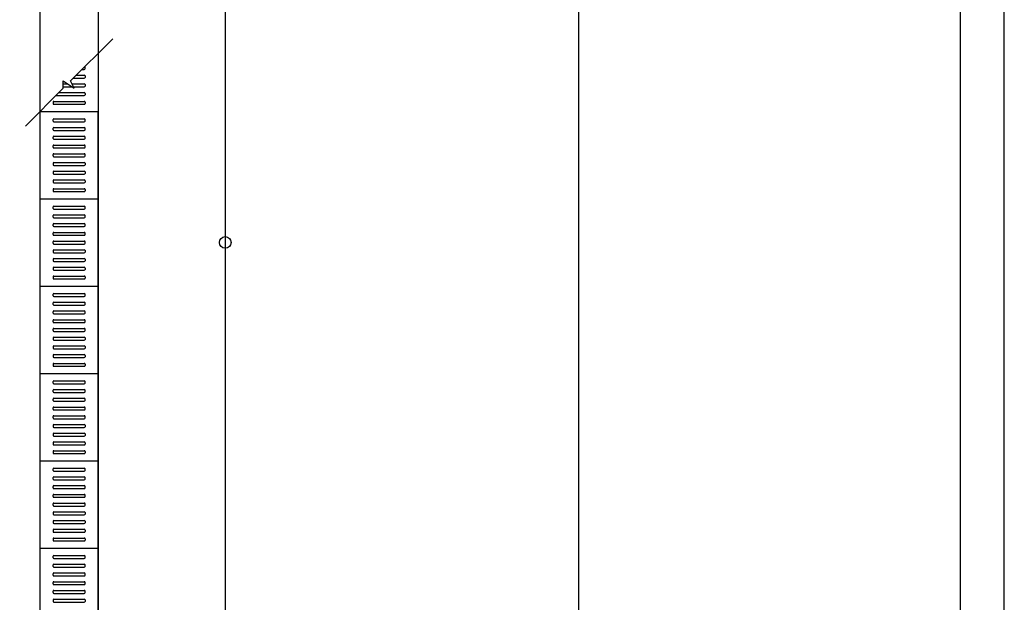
# Model space of a CAD drawing. Extents: x -424536 to -66822, y 139826 to 492209.
# Tile 85 of 91: x -86133 to -79372, y 243733 to 247736. Entities that reach past the tile are written whole.
import ezdxf

# ---------------------------------------------------------------- set-up
doc = ezdxf.new("R2010")
doc.units = 0
doc.header["$LTSCALE"] = 1000
doc.header["$MEASUREMENT"] = 0
doc.layers.add('PUB_DIM', color=3, linetype='Continuous')
doc.styles.add('DIM_FONT', font='SIMPLEX', dxfattribs={"width": 0.7, "bigfont": 'GBCBIG'})
doc.dimstyles.new('DIMN', dxfattribs={"dimtxt": 300, "dimasz": 100, "dimexe": 250, "dimexo": 300, "dimgap": 150, "dimtad": 1, "dimdec": 0, "dimzin": 0, "dimdsep": 46, "dimtxsty": 'DIM_FONT', "dimblk": 'ARCHTICK', "dimcen": 0.09, "dimclrt": 7, "dimazin": 2, "dimtfac": 1, "dimtdec": 0, "dimtix": 1, "dimtmove": 2, "dimatfit": 3, "dimfxl": 1, "dimtolj": 1, "dimtzin": 0, "dimarcsym": 0})
doc.dimstyles.new('DIMN300', dxfattribs={"dimscale": 3, "dimtxt": 300, "dimasz": 100, "dimexe": 250, "dimexo": 300, "dimgap": 150, "dimtad": 1, "dimdec": 0, "dimzin": 0, "dimdsep": 46, "dimtxsty": 'DIM_FONT', "dimblk": 'ARCHTICK', "dimcen": 0.09, "dimclrt": 7, "dimazin": 2, "dimtfac": 1, "dimtdec": 0, "dimtix": 1, "dimtmove": 2, "dimatfit": 3, "dimldrblk": 'ARCHTICK', "dimfxl": 1, "dimtolj": 1, "dimtzin": 0, "dimarcsym": 0})

# ---------------------------------------------------------------- blocks, each defined once
blk = doc.blocks.new('_ArchTick')
at = {"color": 0, "linetype": 'ByBlock', "const_width": 0.4}
blk.add_lwpolyline([(-0.5, -0.5), (0.5, 0.5)], dxfattribs=at)
blk = doc.blocks.new('*D90')
at = {"layer": 'Defpoints', "color": 0}
for p in [(-84779, 268704.4), (-82294.3, 268704.4), (-85593.8, 262260.8), (-85993.8, 260328.3), (-85593.8, 260328.3), (-84779, 240704.4)]:
    blk.add_point(p, dxfattribs=at)
at = {"layer": 'PUB_DIM', "color": 0, "lineweight": -2}
for p, q in [((-84179, 268704.4), (-81794.3, 268704.4)), ((-82294.3, 240704.4), (-82294.3, 268704.4)), ((-85993.8, 260628.3), (-85993.8, 262510.8)), ((-85593.8, 260628.3), (-85593.8, 262510.8)), ((-85993.8, 262260.8), (-85593.8, 262260.8)), ((-84179, 240704.4), (-81794.3, 240704.4))]:
    blk.add_line(p, q, dxfattribs=at)
for p, xscale, yscale, zscale, rotation in [((-82294.3, 268704.4), 200, 200, 200, 90), ((-85993.8, 262260.8), 100, 100, 100, 180), ((-82294.3, 240704.4), 200, 200, 200, 270)]:
    blk.add_blockref('_ArchTick', p, dxfattribs=dict(at, xscale=xscale, yscale=yscale, zscale=zscale, rotation=rotation))
at = {"layer": 'PUB_DIM', "color": 0, "lineweight": -2, "xscale": 100, "yscale": 100, "zscale": 100}
blk.add_blockref('_ArchTick', (-85593.8, 262260.8), dxfattribs=at)
at = {"layer": 'PUB_DIM', "color": 7, "insert": (-85698.7, 262560.8), "char_height": 300, "attachment_point": 5, "style": 'DIM_FONT'}
blk.add_mtext('\\A1;400', dxfattribs=at)
at = {"layer": 'PUB_DIM', "color": 7, "insert": (-82894.3, 254704.4), "char_height": 600, "attachment_point": 5, "rotation": 90, "style": 'DIM_FONT'}
blk.add_mtext('\\A1;28000', dxfattribs=at)
blk = doc.blocks.new('*D91')
at = {"layer": 'Defpoints', "color": 0}
for p in [(-84779, 269703.9), (-82294.3, 269703.9), (-84779, 268704.4), (-221158.7, 241904.4), (-218074.5, 241904.4), (-218074.5, 237804.4)]:
    blk.add_point(p, dxfattribs=at)
at = {"layer": 'PUB_DIM', "color": 0, "lineweight": -2}
for p, q in [((-82294.3, 269703.9), (-82294.3, 269903.9)), ((-84179, 269703.9), (-81794.3, 269703.9)), ((-82294.3, 268704.4), (-82294.3, 269703.9)), ((-84179, 268704.4), (-81794.3, 268704.4)), ((-82294.3, 268704.4), (-82294.3, 268504.4)), ((-218974.5, 241904.4), (-221908.7, 241904.4)), ((-221158.7, 237804.4), (-221158.7, 241904.4)), ((-218974.5, 237804.4), (-221908.7, 237804.4))]:
    blk.add_line(p, q, dxfattribs=at)
for p, xscale, yscale, zscale, rotation in [((-82294.3, 269703.9), 200, 200, 200, 270), ((-82294.3, 268704.4), 200, 200, 200, 90), ((-221158.7, 241904.4), 300, 300, 300, 90), ((-221158.7, 237804.4), 300, 300, 300, 270)]:
    blk.add_blockref('_ArchTick', p, dxfattribs=dict(at, xscale=xscale, yscale=yscale, zscale=zscale, rotation=rotation))
at = {"layer": 'PUB_DIM', "color": 7, "attachment_point": 5, "rotation": 90, "style": 'DIM_FONT'}
for s, insert, char_height in [('\\A1;1000', (-82894.3, 269204.1), 600), ('\\A1;4100', (-222058.7, 239854.4), 900)]:
    blk.add_mtext(s, dxfattribs=dict(at, insert=insert, char_height=char_height))

msp = doc.modelspace()

# ---------------------------------------------------------------- linework, layer by layer
for p, q in [((-79671.5, 192296.6), (-79671.5, 294739.4)), ((-79371.5, 192153.4), (-79371.5, 294739.4)), ((-85493.8, 247604.9), (-85783.8, 247314.9)), ((-85833.8, 247264.9), (-86093.8, 247004.9)), ((-85833.8, 247264.9), (-85833.8, 247314.9)), ((-85833.8, 247314.9), (-85758.8, 247264.9)), ((-85758.8, 247264.9), (-85783.8, 247314.9)), ((-85993.8, 247104.4), (-85993.8, 246504.4)), ((-85993.8, 247104.4), (-85593.8, 247104.4)), ((-85593.8, 246504.4), (-85593.8, 247104.4)), ((-85993.8, 246504.4), (-85993.8, 245904.4)), ((-85993.8, 246504.4), (-85593.8, 246504.4)), ((-85993.8, 246504.4), (-85593.8, 246504.4)), ((-85993.8, 246504.4), (-85593.8, 246504.4)), ((-85593.8, 245904.4), (-85593.8, 246504.4)), ((-85993.8, 245904.4), (-85993.8, 245304.4)), ((-85993.8, 245904.4), (-85593.8, 245904.4)), ((-85993.8, 245904.4), (-85593.8, 245904.4)), ((-85993.8, 245904.4), (-85593.8, 245904.4)), ((-85593.8, 245304.4), (-85593.8, 245904.4)), ((-85993.8, 245304.4), (-85993.8, 244704.4)), ((-85993.8, 245304.4), (-85593.8, 245304.4)), ((-85993.8, 245304.4), (-85593.8, 245304.4)), ((-85993.8, 245304.4), (-85593.8, 245304.4)), ((-85593.8, 244704.4), (-85593.8, 245304.4)), ((-85993.8, 244704.4), (-85993.8, 244104.4)), ((-85993.8, 244704.4), (-85593.8, 244704.4)), ((-85993.8, 244704.4), (-85593.8, 244704.4)), ((-85993.8, 244704.4), (-85593.8, 244704.4)), ((-85593.8, 244104.4), (-85593.8, 244704.4)), ((-85993.8, 244104.4), (-85993.8, 243504.4)), ((-85993.8, 244104.4), (-85593.8, 244104.4)), ((-85993.8, 244104.4), (-85593.8, 244104.4)), ((-85993.8, 244104.4), (-85593.8, 244104.4)), ((-85593.8, 243504.4), (-85593.8, 244104.4))]:
    msp.add_line(p, q)
at = {"color": 6}
msp.add_line((-84721, 269704.4), (-84721, 239703.9), dxfattribs=at)
at = {"color": 3}
for p, q in [((-85993.8, 269448.5), (-85993.8, 240504.4)), ((-85593.8, 269448.5), (-85593.8, 240504.9)), ((-85683.8, 247399.4), (-85683.8, 247409.4)), ((-85683.8, 247349.4), (-85683.8, 247339.4)), ((-85683.8, 247349.4), (-85683.8, 247339.4)), ((-85683.8, 247289.4), (-85683.8, 247279.4)), ((-85683.8, 247229.4), (-85683.8, 247219.4)), ((-85903.8, 247169.4), (-85903.8, 247159.4)), ((-85683.8, 247169.4), (-85683.8, 247159.4)), ((-85903.8, 247039.4), (-85903.8, 247049.4)), ((-85903.8, 246979.4), (-85903.8, 246989.4)), ((-85683.8, 247039.4), (-85683.8, 247049.4)), ((-85683.8, 246979.4), (-85683.8, 246989.4)), ((-85903.8, 246919.4), (-85903.8, 246929.4)), ((-85683.8, 246919.4), (-85683.8, 246929.4)), ((-85903.8, 246859.4), (-85903.8, 246869.4)), ((-85903.8, 246859.4), (-85903.8, 246869.4)), ((-85683.8, 246859.4), (-85683.8, 246869.4)), ((-85683.8, 246859.4), (-85683.8, 246869.4)), ((-85903.8, 246799.4), (-85903.8, 246809.4)), ((-85683.8, 246799.4), (-85683.8, 246809.4)), ((-85903.8, 246749.4), (-85903.8, 246739.4)), ((-85903.8, 246749.4), (-85903.8, 246739.4)), ((-85683.8, 246749.4), (-85683.8, 246739.4)), ((-85683.8, 246749.4), (-85683.8, 246739.4)), ((-85903.8, 246689.4), (-85903.8, 246679.4)), ((-85683.8, 246689.4), (-85683.8, 246679.4)), ((-85903.8, 246629.4), (-85903.8, 246619.4)), ((-85683.8, 246629.4), (-85683.8, 246619.4)), ((-85903.8, 246569.4), (-85903.8, 246559.4)), ((-85683.8, 246569.4), (-85683.8, 246559.4)), ((-85903.8, 246439.4), (-85903.8, 246449.4)), ((-85683.8, 246439.4), (-85683.8, 246449.4)), ((-85903.8, 246379.4), (-85903.8, 246389.4)), ((-85683.8, 246379.4), (-85683.8, 246389.4)), ((-85903.8, 246319.4), (-85903.8, 246329.4)), ((-85683.8, 246319.4), (-85683.8, 246329.4)), ((-85903.8, 246259.4), (-85903.8, 246269.4)), ((-85903.8, 246259.4), (-85903.8, 246269.4)), ((-85683.8, 246259.4), (-85683.8, 246269.4)), ((-85683.8, 246259.4), (-85683.8, 246269.4)), ((-85903.8, 246199.4), (-85903.8, 246209.4)), ((-85683.8, 246199.4), (-85683.8, 246209.4)), ((-85903.8, 246149.4), (-85903.8, 246139.4)), ((-85903.8, 246149.4), (-85903.8, 246139.4)), ((-85683.8, 246149.4), (-85683.8, 246139.4)), ((-85683.8, 246149.4), (-85683.8, 246139.4)), ((-85903.8, 246089.4), (-85903.8, 246079.4)), ((-85683.8, 246089.4), (-85683.8, 246079.4)), ((-85903.8, 246029.4), (-85903.8, 246019.4)), ((-85683.8, 246029.4), (-85683.8, 246019.4)), ((-85903.8, 245969.4), (-85903.8, 245959.4)), ((-85683.8, 245969.4), (-85683.8, 245959.4)), ((-85903.8, 245839.4), (-85903.8, 245849.4)), ((-85683.8, 245839.4), (-85683.8, 245849.4)), ((-85903.8, 245779.4), (-85903.8, 245789.4)), ((-85683.8, 245779.4), (-85683.8, 245789.4)), ((-85903.8, 245719.4), (-85903.8, 245729.4)), ((-85683.8, 245719.4), (-85683.8, 245729.4)), ((-85903.8, 245659.4), (-85903.8, 245669.4)), ((-85903.8, 245659.4), (-85903.8, 245669.4)), ((-85683.8, 245659.4), (-85683.8, 245669.4)), ((-85683.8, 245659.4), (-85683.8, 245669.4)), ((-85903.8, 245599.4), (-85903.8, 245609.4)), ((-85683.8, 245599.4), (-85683.8, 245609.4)), ((-85903.8, 245549.4), (-85903.8, 245539.4)), ((-85903.8, 245549.4), (-85903.8, 245539.4)), ((-85683.8, 245549.4), (-85683.8, 245539.4)), ((-85683.8, 245549.4), (-85683.8, 245539.4)), ((-85903.8, 245489.4), (-85903.8, 245479.4)), ((-85683.8, 245489.4), (-85683.8, 245479.4)), ((-85903.8, 245429.4), (-85903.8, 245419.4)), ((-85903.8, 245369.4), (-85903.8, 245359.4)), ((-85683.8, 245429.4), (-85683.8, 245419.4)), ((-85683.8, 245369.4), (-85683.8, 245359.4)), ((-85903.8, 245239.4), (-85903.8, 245249.4)), ((-85683.8, 245239.4), (-85683.8, 245249.4)), ((-85903.8, 245179.4), (-85903.8, 245189.4)), ((-85683.8, 245179.4), (-85683.8, 245189.4)), ((-85903.8, 245119.4), (-85903.8, 245129.4)), ((-85683.8, 245119.4), (-85683.8, 245129.4)), ((-85903.8, 245059.4), (-85903.8, 245069.4)), ((-85903.8, 245059.4), (-85903.8, 245069.4)), ((-85683.8, 245059.4), (-85683.8, 245069.4)), ((-85683.8, 245059.4), (-85683.8, 245069.4)), ((-85903.8, 244999.4), (-85903.8, 245009.4)), ((-85683.8, 244999.4), (-85683.8, 245009.4)), ((-85903.8, 244949.4), (-85903.8, 244939.4)), ((-85903.8, 244949.4), (-85903.8, 244939.4)), ((-85683.8, 244949.4), (-85683.8, 244939.4)), ((-85683.8, 244949.4), (-85683.8, 244939.4)), ((-85903.8, 244889.4), (-85903.8, 244879.4)), ((-85903.8, 244829.4), (-85903.8, 244819.4)), ((-85683.8, 244889.4), (-85683.8, 244879.4)), ((-85683.8, 244829.4), (-85683.8, 244819.4)), ((-85903.8, 244769.4), (-85903.8, 244759.4)), ((-85683.8, 244769.4), (-85683.8, 244759.4)), ((-85903.8, 244639.4), (-85903.8, 244649.4)), ((-85683.8, 244639.4), (-85683.8, 244649.4)), ((-85903.8, 244579.4), (-85903.8, 244589.4)), ((-85683.8, 244579.4), (-85683.8, 244589.4)), ((-85903.8, 244519.4), (-85903.8, 244529.4)), ((-85683.8, 244519.4), (-85683.8, 244529.4)), ((-85903.8, 244459.4), (-85903.8, 244469.4)), ((-85903.8, 244459.4), (-85903.8, 244469.4)), ((-85683.8, 244459.4), (-85683.8, 244469.4)), ((-85683.8, 244459.4), (-85683.8, 244469.4)), ((-85903.8, 244399.4), (-85903.8, 244409.4)), ((-85903.8, 244349.4), (-85903.8, 244339.4)), ((-85903.8, 244349.4), (-85903.8, 244339.4)), ((-85683.8, 244399.4), (-85683.8, 244409.4)), ((-85683.8, 244349.4), (-85683.8, 244339.4)), ((-85683.8, 244349.4), (-85683.8, 244339.4)), ((-85903.8, 244289.4), (-85903.8, 244279.4)), ((-85683.8, 244289.4), (-85683.8, 244279.4)), ((-85903.8, 244229.4), (-85903.8, 244219.4)), ((-85683.8, 244229.4), (-85683.8, 244219.4)), ((-85903.8, 244169.4), (-85903.8, 244159.4)), ((-85683.8, 244169.4), (-85683.8, 244159.4)), ((-85903.8, 244039.4), (-85903.8, 244049.4)), ((-85683.8, 244039.4), (-85683.8, 244049.4)), ((-85903.8, 243979.4), (-85903.8, 243989.4)), ((-85683.8, 243979.4), (-85683.8, 243989.4)), ((-85903.8, 243919.4), (-85903.8, 243929.4)), ((-85683.8, 243919.4), (-85683.8, 243929.4)), ((-85903.8, 243859.4), (-85903.8, 243869.4)), ((-85903.8, 243859.4), (-85903.8, 243869.4)), ((-85903.8, 243799.4), (-85903.8, 243809.4)), ((-85683.8, 243859.4), (-85683.8, 243869.4)), ((-85683.8, 243859.4), (-85683.8, 243869.4)), ((-85683.8, 243799.4), (-85683.8, 243809.4)), ((-85903.8, 243749.4), (-85903.8, 243739.4)), ((-85903.8, 243749.4), (-85903.8, 243739.4)), ((-85683.8, 243749.4), (-85683.8, 243739.4)), ((-85683.8, 243749.4), (-85683.8, 243739.4))]:
    msp.add_line(p, q, dxfattribs=at)
at = {"color": 8}
for p, q in [((-85704.3, 247394.4), (-85688.8, 247394.4)), ((-85764.3, 247334.4), (-85688.8, 247334.4)), ((-85764.3, 247334.4), (-85688.8, 247334.4)), ((-85744.3, 247354.4), (-85688.8, 247354.4)), ((-85744.3, 247354.4), (-85688.8, 247354.4)), ((-85833.8, 247294.4), (-85803.1, 247294.4)), ((-85833.8, 247274.4), (-85773.1, 247274.4)), ((-85773.6, 247294.4), (-85688.8, 247294.4)), ((-85763.6, 247274.4), (-85688.8, 247274.4)), ((-85884.3, 247214.4), (-85688.8, 247214.4)), ((-85864.3, 247234.4), (-85688.8, 247234.4)), ((-85898.8, 247174.4), (-85688.8, 247174.4)), ((-85898.8, 247154.4), (-85688.8, 247154.4)), ((-85898.8, 247054.4), (-85688.8, 247054.4)), ((-85898.8, 247034.4), (-85688.8, 247034.4)), ((-85898.8, 246994.4), (-85688.8, 246994.4)), ((-85898.8, 246974.4), (-85688.8, 246974.4)), ((-85898.8, 246934.4), (-85688.8, 246934.4)), ((-85898.8, 246914.4), (-85688.8, 246914.4)), ((-85898.8, 246874.4), (-85688.8, 246874.4)), ((-85898.8, 246874.4), (-85688.8, 246874.4)), ((-85898.8, 246854.4), (-85688.8, 246854.4)), ((-85898.8, 246854.4), (-85688.8, 246854.4)), ((-85898.8, 246814.4), (-85688.8, 246814.4)), ((-85898.8, 246794.4), (-85688.8, 246794.4)), ((-85898.8, 246754.4), (-85688.8, 246754.4)), ((-85898.8, 246754.4), (-85688.8, 246754.4)), ((-85898.8, 246734.4), (-85688.8, 246734.4)), ((-85898.8, 246734.4), (-85688.8, 246734.4)), ((-85898.8, 246694.4), (-85688.8, 246694.4)), ((-85898.8, 246674.4), (-85688.8, 246674.4)), ((-85898.8, 246634.4), (-85688.8, 246634.4)), ((-85898.8, 246614.4), (-85688.8, 246614.4)), ((-85898.8, 246574.4), (-85688.8, 246574.4)), ((-85898.8, 246554.4), (-85688.8, 246554.4)), ((-85898.8, 246454.4), (-85688.8, 246454.4)), ((-85898.8, 246434.4), (-85688.8, 246434.4)), ((-85898.8, 246394.4), (-85688.8, 246394.4)), ((-85898.8, 246374.4), (-85688.8, 246374.4)), ((-85898.8, 246334.4), (-85688.8, 246334.4)), ((-85898.8, 246314.4), (-85688.8, 246314.4)), ((-85898.8, 246274.4), (-85688.8, 246274.4)), ((-85898.8, 246274.4), (-85688.8, 246274.4)), ((-85898.8, 246254.4), (-85688.8, 246254.4)), ((-85898.8, 246254.4), (-85688.8, 246254.4)), ((-85898.8, 246214.4), (-85688.8, 246214.4)), ((-85898.8, 246194.4), (-85688.8, 246194.4)), ((-85898.8, 246154.4), (-85688.8, 246154.4)), ((-85898.8, 246154.4), (-85688.8, 246154.4)), ((-85898.8, 246134.4), (-85688.8, 246134.4)), ((-85898.8, 246134.4), (-85688.8, 246134.4)), ((-85898.8, 246094.4), (-85688.8, 246094.4)), ((-85898.8, 246074.4), (-85688.8, 246074.4)), ((-85898.8, 246034.4), (-85688.8, 246034.4)), ((-85898.8, 246014.4), (-85688.8, 246014.4)), ((-85898.8, 245974.4), (-85688.8, 245974.4)), ((-85898.8, 245954.4), (-85688.8, 245954.4)), ((-85898.8, 245854.4), (-85688.8, 245854.4)), ((-85898.8, 245834.4), (-85688.8, 245834.4)), ((-85898.8, 245794.4), (-85688.8, 245794.4)), ((-85898.8, 245774.4), (-85688.8, 245774.4)), ((-85898.8, 245734.4), (-85688.8, 245734.4)), ((-85898.8, 245714.4), (-85688.8, 245714.4)), ((-85898.8, 245674.4), (-85688.8, 245674.4)), ((-85898.8, 245674.4), (-85688.8, 245674.4)), ((-85898.8, 245654.4), (-85688.8, 245654.4)), ((-85898.8, 245654.4), (-85688.8, 245654.4)), ((-85898.8, 245614.4), (-85688.8, 245614.4)), ((-85898.8, 245594.4), (-85688.8, 245594.4)), ((-85898.8, 245554.4), (-85688.8, 245554.4)), ((-85898.8, 245554.4), (-85688.8, 245554.4)), ((-85898.8, 245534.4), (-85688.8, 245534.4)), ((-85898.8, 245534.4), (-85688.8, 245534.4)), ((-85898.8, 245494.4), (-85688.8, 245494.4)), ((-85898.8, 245474.4), (-85688.8, 245474.4)), ((-85898.8, 245434.4), (-85688.8, 245434.4)), ((-85898.8, 245414.4), (-85688.8, 245414.4)), ((-85898.8, 245374.4), (-85688.8, 245374.4)), ((-85898.8, 245354.4), (-85688.8, 245354.4)), ((-85898.8, 245254.4), (-85688.8, 245254.4)), ((-85898.8, 245234.4), (-85688.8, 245234.4)), ((-85898.8, 245194.4), (-85688.8, 245194.4)), ((-85898.8, 245174.4), (-85688.8, 245174.4)), ((-85898.8, 245134.4), (-85688.8, 245134.4)), ((-85898.8, 245114.4), (-85688.8, 245114.4)), ((-85898.8, 245074.4), (-85688.8, 245074.4)), ((-85898.8, 245074.4), (-85688.8, 245074.4)), ((-85898.8, 245054.4), (-85688.8, 245054.4)), ((-85898.8, 245054.4), (-85688.8, 245054.4)), ((-85898.8, 245014.4), (-85688.8, 245014.4)), ((-85898.8, 244994.4), (-85688.8, 244994.4)), ((-85898.8, 244954.4), (-85688.8, 244954.4)), ((-85898.8, 244954.4), (-85688.8, 244954.4)), ((-85898.8, 244934.4), (-85688.8, 244934.4)), ((-85898.8, 244934.4), (-85688.8, 244934.4)), ((-85898.8, 244894.4), (-85688.8, 244894.4)), ((-85898.8, 244874.4), (-85688.8, 244874.4)), ((-85898.8, 244834.4), (-85688.8, 244834.4)), ((-85898.8, 244814.4), (-85688.8, 244814.4)), ((-85898.8, 244774.4), (-85688.8, 244774.4)), ((-85898.8, 244754.4), (-85688.8, 244754.4)), ((-85898.8, 244654.4), (-85688.8, 244654.4)), ((-85898.8, 244634.4), (-85688.8, 244634.4)), ((-85898.8, 244594.4), (-85688.8, 244594.4)), ((-85898.8, 244574.4), (-85688.8, 244574.4)), ((-85898.8, 244534.4), (-85688.8, 244534.4)), ((-85898.8, 244514.4), (-85688.8, 244514.4)), ((-85898.8, 244474.4), (-85688.8, 244474.4)), ((-85898.8, 244474.4), (-85688.8, 244474.4)), ((-85898.8, 244454.4), (-85688.8, 244454.4)), ((-85898.8, 244454.4), (-85688.8, 244454.4)), ((-85898.8, 244414.4), (-85688.8, 244414.4)), ((-85898.8, 244394.4), (-85688.8, 244394.4)), ((-85898.8, 244354.4), (-85688.8, 244354.4)), ((-85898.8, 244354.4), (-85688.8, 244354.4)), ((-85898.8, 244334.4), (-85688.8, 244334.4)), ((-85898.8, 244334.4), (-85688.8, 244334.4)), ((-85898.8, 244294.4), (-85688.8, 244294.4)), ((-85898.8, 244274.4), (-85688.8, 244274.4)), ((-85898.8, 244234.4), (-85688.8, 244234.4)), ((-85898.8, 244214.4), (-85688.8, 244214.4)), ((-85898.8, 244174.4), (-85688.8, 244174.4)), ((-85898.8, 244154.4), (-85688.8, 244154.4)), ((-85898.8, 244054.4), (-85688.8, 244054.4)), ((-85898.8, 244034.4), (-85688.8, 244034.4)), ((-85898.8, 243994.4), (-85688.8, 243994.4)), ((-85898.8, 243974.4), (-85688.8, 243974.4)), ((-85898.8, 243934.4), (-85688.8, 243934.4)), ((-85898.8, 243914.4), (-85688.8, 243914.4)), ((-85898.8, 243874.4), (-85688.8, 243874.4)), ((-85898.8, 243874.4), (-85688.8, 243874.4)), ((-85898.8, 243854.4), (-85688.8, 243854.4)), ((-85898.8, 243854.4), (-85688.8, 243854.4)), ((-85898.8, 243814.4), (-85688.8, 243814.4)), ((-85898.8, 243794.4), (-85688.8, 243794.4)), ((-85898.8, 243754.4), (-85688.8, 243754.4)), ((-85898.8, 243754.4), (-85688.8, 243754.4)), ((-85898.8, 243734.4), (-85688.8, 243734.4)), ((-85898.8, 243734.4), (-85688.8, 243734.4))]:
    msp.add_line(p, q, dxfattribs=at)
msp.add_circle((-84721.2, 246204.9), 40)
for centre, start, end in [((-85688.8, 247399.4), 270, 0), ((-85688.8, 247409.4), 0, 49.05481), ((-85688.8, 247349.4), 0, 90), ((-85688.8, 247349.4), 0, 90), ((-85688.8, 247339.4), 270, 0), ((-85688.8, 247339.4), 270, 0), ((-85688.8, 247289.4), 0, 90), ((-85688.8, 247279.4), 270, 0), ((-85688.8, 247229.4), 0, 90), ((-85688.8, 247219.4), 270, 0), ((-85898.8, 247169.4), 90, 180), ((-85898.8, 247159.4), 180, 270), ((-85688.8, 247169.4), 0, 90), ((-85688.8, 247159.4), 270, 0), ((-85898.8, 247049.4), 90, 180), ((-85688.8, 247049.4), 0, 90), ((-85898.8, 247039.4), 180, 270), ((-85898.8, 246989.4), 90, 180), ((-85688.8, 247039.4), 270, 0), ((-85688.8, 246989.4), 0, 90), ((-85898.8, 246979.4), 180, 270), ((-85898.8, 246929.4), 90, 180), ((-85898.8, 246919.4), 180, 270), ((-85688.8, 246979.4), 270, 0), ((-85688.8, 246929.4), 0, 90), ((-85688.8, 246919.4), 270, 0), ((-85898.8, 246869.4), 90, 180), ((-85898.8, 246869.4), 90, 180), ((-85898.8, 246859.4), 180, 270), ((-85898.8, 246859.4), 180, 270), ((-85688.8, 246869.4), 0, 90), ((-85688.8, 246869.4), 0, 90), ((-85688.8, 246859.4), 270, 0), ((-85688.8, 246859.4), 270, 0), ((-85898.8, 246809.4), 90, 180), ((-85898.8, 246799.4), 180, 270), ((-85688.8, 246809.4), 0, 90), ((-85688.8, 246799.4), 270, 0), ((-85898.8, 246749.4), 90, 180), ((-85898.8, 246749.4), 90, 180), ((-85898.8, 246739.4), 180, 270), ((-85898.8, 246739.4), 180, 270), ((-85688.8, 246749.4), 0, 90), ((-85688.8, 246749.4), 0, 90), ((-85688.8, 246739.4), 270, 0), ((-85688.8, 246739.4), 270, 0), ((-85898.8, 246689.4), 90, 180), ((-85898.8, 246679.4), 180, 270), ((-85688.8, 246689.4), 0, 90), ((-85688.8, 246679.4), 270, 0), ((-85898.8, 246629.4), 90, 180), ((-85898.8, 246619.4), 180, 270), ((-85688.8, 246629.4), 0, 90), ((-85688.8, 246619.4), 270, 0), ((-85898.8, 246569.4), 90, 180), ((-85898.8, 246559.4), 180, 270), ((-85688.8, 246569.4), 0, 90), ((-85688.8, 246559.4), 270, 0), ((-85898.8, 246449.4), 90, 180), ((-85688.8, 246449.4), 0, 90), ((-85898.8, 246439.4), 180, 270), ((-85898.8, 246389.4), 90, 180), ((-85898.8, 246379.4), 180, 270), ((-85688.8, 246439.4), 270, 0), ((-85688.8, 246389.4), 0, 90), ((-85688.8, 246379.4), 270, 0), ((-85898.8, 246329.4), 90, 180), ((-85898.8, 246319.4), 180, 270), ((-85688.8, 246329.4), 0, 90), ((-85688.8, 246319.4), 270, 0), ((-85898.8, 246269.4), 90, 180), ((-85898.8, 246269.4), 90, 180), ((-85898.8, 246259.4), 180, 270), ((-85898.8, 246259.4), 180, 270), ((-85688.8, 246269.4), 0, 90), ((-85688.8, 246269.4), 0, 90), ((-85688.8, 246259.4), 270, 0), ((-85688.8, 246259.4), 270, 0), ((-85898.8, 246209.4), 90, 180), ((-85898.8, 246199.4), 180, 270), ((-85688.8, 246209.4), 0, 90), ((-85688.8, 246199.4), 270, 0), ((-85898.8, 246149.4), 90, 180), ((-85898.8, 246149.4), 90, 180), ((-85898.8, 246139.4), 180, 270), ((-85898.8, 246139.4), 180, 270), ((-85688.8, 246149.4), 0, 90), ((-85688.8, 246149.4), 0, 90), ((-85688.8, 246139.4), 270, 0), ((-85688.8, 246139.4), 270, 0), ((-85898.8, 246089.4), 90, 180), ((-85898.8, 246079.4), 180, 270), ((-85688.8, 246089.4), 0, 90), ((-85688.8, 246079.4), 270, 0), ((-85898.8, 246029.4), 90, 180), ((-85898.8, 246019.4), 180, 270), ((-85898.8, 245969.4), 90, 180), ((-85688.8, 246029.4), 0, 90), ((-85688.8, 246019.4), 270, 0), ((-85688.8, 245969.4), 0, 90), ((-85898.8, 245959.4), 180, 270), ((-85688.8, 245959.4), 270, 0), ((-85898.8, 245849.4), 90, 180), ((-85898.8, 245839.4), 180, 270), ((-85688.8, 245849.4), 0, 90), ((-85688.8, 245839.4), 270, 0), ((-85898.8, 245789.4), 90, 180), ((-85898.8, 245779.4), 180, 270), ((-85688.8, 245789.4), 0, 90), ((-85688.8, 245779.4), 270, 0), ((-85898.8, 245729.4), 90, 180), ((-85898.8, 245719.4), 180, 270), ((-85688.8, 245729.4), 0, 90), ((-85688.8, 245719.4), 270, 0), ((-85898.8, 245669.4), 90, 180), ((-85898.8, 245669.4), 90, 180), ((-85898.8, 245659.4), 180, 270), ((-85898.8, 245659.4), 180, 270), ((-85688.8, 245669.4), 0, 90), ((-85688.8, 245669.4), 0, 90), ((-85688.8, 245659.4), 270, 0), ((-85688.8, 245659.4), 270, 0), ((-85898.8, 245609.4), 90, 180), ((-85898.8, 245599.4), 180, 270), ((-85688.8, 245609.4), 0, 90), ((-85688.8, 245599.4), 270, 0), ((-85898.8, 245549.4), 90, 180), ((-85898.8, 245549.4), 90, 180), ((-85898.8, 245539.4), 180, 270), ((-85898.8, 245539.4), 180, 270), ((-85688.8, 245549.4), 0, 90), ((-85688.8, 245549.4), 0, 90), ((-85688.8, 245539.4), 270, 0), ((-85688.8, 245539.4), 270, 0), ((-85898.8, 245489.4), 90, 180), ((-85898.8, 245479.4), 180, 270), ((-85898.8, 245429.4), 90, 180), ((-85688.8, 245489.4), 0, 90), ((-85688.8, 245479.4), 270, 0), ((-85688.8, 245429.4), 0, 90), ((-85898.8, 245419.4), 180, 270), ((-85898.8, 245369.4), 90, 180), ((-85688.8, 245419.4), 270, 0), ((-85688.8, 245369.4), 0, 90), ((-85898.8, 245359.4), 180, 270), ((-85688.8, 245359.4), 270, 0), ((-85898.8, 245249.4), 90, 180), ((-85898.8, 245239.4), 180, 270), ((-85688.8, 245249.4), 0, 90), ((-85688.8, 245239.4), 270, 0), ((-85898.8, 245189.4), 90, 180), ((-85898.8, 245179.4), 180, 270), ((-85688.8, 245189.4), 0, 90), ((-85688.8, 245179.4), 270, 0), ((-85898.8, 245129.4), 90, 180), ((-85898.8, 245119.4), 180, 270), ((-85688.8, 245129.4), 0, 90), ((-85688.8, 245119.4), 270, 0), ((-85898.8, 245069.4), 90, 180), ((-85898.8, 245069.4), 90, 180), ((-85898.8, 245059.4), 180, 270), ((-85898.8, 245059.4), 180, 270), ((-85688.8, 245069.4), 0, 90), ((-85688.8, 245069.4), 0, 90), ((-85688.8, 245059.4), 270, 0), ((-85688.8, 245059.4), 270, 0), ((-85898.8, 245009.4), 90, 180), ((-85898.8, 244999.4), 180, 270), ((-85688.8, 245009.4), 0, 90), ((-85688.8, 244999.4), 270, 0), ((-85898.8, 244949.4), 90, 180), ((-85898.8, 244949.4), 90, 180), ((-85898.8, 244939.4), 180, 270), ((-85898.8, 244939.4), 180, 270), ((-85898.8, 244889.4), 90, 180), ((-85688.8, 244949.4), 0, 90), ((-85688.8, 244949.4), 0, 90), ((-85688.8, 244939.4), 270, 0), ((-85688.8, 244939.4), 270, 0), ((-85688.8, 244889.4), 0, 90), ((-85898.8, 244879.4), 180, 270), ((-85898.8, 244829.4), 90, 180), ((-85688.8, 244879.4), 270, 0), ((-85688.8, 244829.4), 0, 90), ((-85898.8, 244819.4), 180, 270), ((-85898.8, 244769.4), 90, 180), ((-85898.8, 244759.4), 180, 270), ((-85688.8, 244819.4), 270, 0), ((-85688.8, 244769.4), 0, 90), ((-85688.8, 244759.4), 270, 0), ((-85898.8, 244649.4), 90, 180), ((-85898.8, 244639.4), 180, 270), ((-85688.8, 244649.4), 0, 90), ((-85688.8, 244639.4), 270, 0), ((-85898.8, 244589.4), 90, 180), ((-85898.8, 244579.4), 180, 270), ((-85688.8, 244589.4), 0, 90), ((-85688.8, 244579.4), 270, 0), ((-85898.8, 244529.4), 90, 180), ((-85898.8, 244519.4), 180, 270), ((-85688.8, 244529.4), 0, 90), ((-85688.8, 244519.4), 270, 0), ((-85898.8, 244469.4), 90, 180), ((-85898.8, 244469.4), 90, 180), ((-85898.8, 244459.4), 180, 270), ((-85898.8, 244459.4), 180, 270), ((-85688.8, 244469.4), 0, 90), ((-85688.8, 244469.4), 0, 90), ((-85688.8, 244459.4), 270, 0), ((-85688.8, 244459.4), 270, 0), ((-85898.8, 244409.4), 90, 180), ((-85898.8, 244399.4), 180, 270), ((-85898.8, 244349.4), 90, 180), ((-85898.8, 244349.4), 90, 180), ((-85688.8, 244409.4), 0, 90), ((-85688.8, 244399.4), 270, 0), ((-85688.8, 244349.4), 0, 90), ((-85688.8, 244349.4), 0, 90), ((-85898.8, 244339.4), 180, 270), ((-85898.8, 244339.4), 180, 270), ((-85898.8, 244289.4), 90, 180), ((-85688.8, 244339.4), 270, 0), ((-85688.8, 244339.4), 270, 0), ((-85688.8, 244289.4), 0, 90), ((-85898.8, 244279.4), 180, 270), ((-85898.8, 244229.4), 90, 180), ((-85898.8, 244219.4), 180, 270), ((-85688.8, 244279.4), 270, 0), ((-85688.8, 244229.4), 0, 90), ((-85688.8, 244219.4), 270, 0), ((-85898.8, 244169.4), 90, 180), ((-85898.8, 244159.4), 180, 270), ((-85688.8, 244169.4), 0, 90), ((-85688.8, 244159.4), 270, 0), ((-85898.8, 244049.4), 90, 180), ((-85898.8, 244039.4), 180, 270), ((-85688.8, 244049.4), 0, 90), ((-85688.8, 244039.4), 270, 0), ((-85898.8, 243989.4), 90, 180), ((-85898.8, 243979.4), 180, 270), ((-85688.8, 243989.4), 0, 90), ((-85688.8, 243979.4), 270, 0), ((-85898.8, 243929.4), 90, 180), ((-85898.8, 243919.4), 180, 270), ((-85688.8, 243929.4), 0, 90), ((-85688.8, 243919.4), 270, 0), ((-85898.8, 243869.4), 90, 180), ((-85898.8, 243869.4), 90, 180), ((-85898.8, 243859.4), 180, 270), ((-85898.8, 243859.4), 180, 270), ((-85898.8, 243809.4), 90, 180), ((-85688.8, 243869.4), 0, 90), ((-85688.8, 243869.4), 0, 90), ((-85688.8, 243859.4), 270, 0), ((-85688.8, 243859.4), 270, 0), ((-85688.8, 243809.4), 0, 90), ((-85898.8, 243799.4), 180, 270), ((-85898.8, 243749.4), 90, 180), ((-85898.8, 243749.4), 90, 180), ((-85688.8, 243799.4), 270, 0), ((-85688.8, 243749.4), 0, 90), ((-85688.8, 243749.4), 0, 90), ((-85898.8, 243739.4), 180, 270), ((-85898.8, 243739.4), 180, 270), ((-85688.8, 243739.4), 270, 0), ((-85688.8, 243739.4), 270, 0)]:
    msp.add_arc(centre, 5, start, end)

# ---------------------------------------------------------------- dimensions: what is measured, and where the dimension line sits
at = {"layer": 'PUB_DIM'}
dim = msp.add_aligned_dim(p1=(-218074.5, 237804.4), p2=(-218074.5, 241904.4), distance=3084.2, dimstyle='DIMN300', dxfattribs=at)
dim.commit()
dim.dimension.update_dxf_attribs({"geometry": '*D91', "text_midpoint": (-222058.7, 239854.4)})
dim = msp.add_linear_dim(base=(-85593.8, 262260.8), p1=(-85993.8, 260328.3), p2=(-85593.8, 260328.3), angle=0, dimstyle='DIMN', dxfattribs=at)
dim.commit()
dim.dimension.update_dxf_attribs({"geometry": '*D90', "text_midpoint": (-85698.7, 262560.8), "dimtype": 161})

doc.saveas('drawing.dxf')
